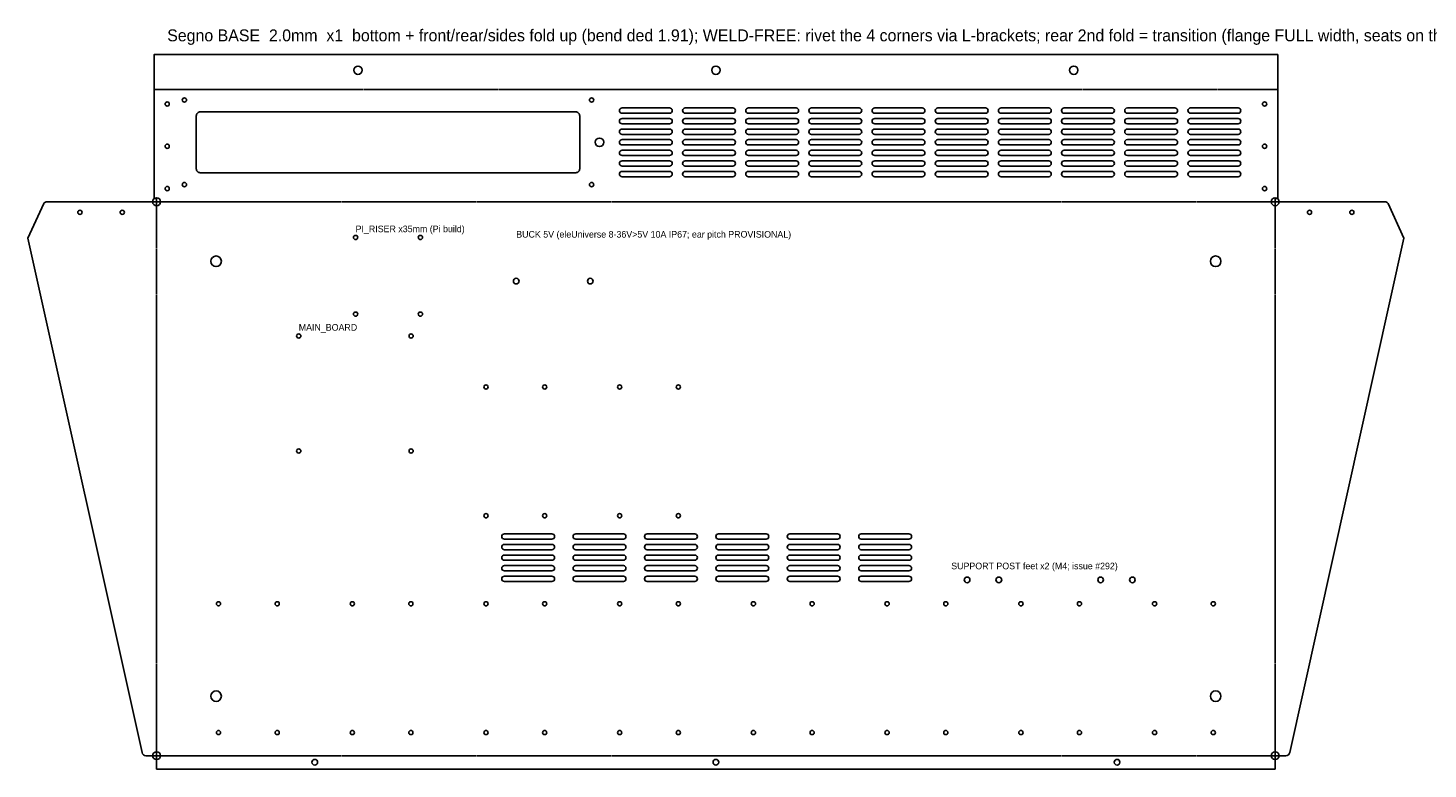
# Model space of a CAD drawing. Header units: millimetres. Extents: x -97 to 1735, y -10 to 550.
import ezdxf

# ---------------------------------------------------------------- set-up
doc = ezdxf.new("R2010")
doc.units = ezdxf.units.MM
doc.linetypes.add('DASHED', pattern=[1.524, 1.27, -0.254])
for name, color, linetype in [('BEND', 4, 'DASHED'), ('CUT', 7, 'Continuous'), ('NOTE', 8, 'Continuous'), ('VENT', 7, 'Continuous')]:
    doc.layers.add(name, color=color, linetype=linetype)

msp = doc.modelspace()

# ---------------------------------------------------------------- linework, layer by layer
at = {"layer": 'BEND'}
for points in [[(-1.9, 504), (847.9, 504)], [(0, 419), (846, 419)], [(0, 0), (0, 419)], [(846, 0), (846, 419)], [(0, 0), (846, 0)]]:
    msp.add_lwpolyline(points, dxfattribs=at)
at = {"layer": 'CUT'}
for points in [[(0, -10.1), (846, -10.1), (846, 0), (854.1, 0, 0.351674), (857, 2.4), (943.3, 391.5), (931.4, 417.7, 0.294108), (929.6, 418.9), (846, 418.9), (846, 421.6), (847.9, 421.6), (847.9, 530.4), (-1.9, 530.4), (-1.9, 421.6), (0, 421.6), (0, 418.9), (-83.6, 418.9, 0.294108), (-85.4, 417.7), (-97.3, 391.5), (-11, 2.4, 0.351674), (-8.1, 0), (0, 0)], [(33, 441), (317, 441, 0.414214), (320, 444), (320, 484, 0.414214), (317, 487), (33, 487, 0.414214), (30, 484), (30, 444, 0.414214)]]:
    msp.add_lwpolyline(points, format="xyb", close=True, dxfattribs=at)
for centre, radius in [((152.3, 518.5), 3.15), ((423, 518.5), 3.15), ((693.7, 518.5), 3.15), ((8, 493), 1.6), ((21, 496), 1.6), ((329, 496), 1.6), ((838, 493), 1.6), ((335, 464), 3.25), ((8, 461), 1.6), ((838, 461), 1.6), ((8, 429), 1.6), ((21, 432), 1.6), ((329, 432), 1.6), ((838, 429), 1.6), ((0, 419), 3), ((846, 419), 3), ((-58, 411), 1.6), ((-26, 411), 1.6), ((872, 411), 1.6), ((904, 411), 1.6), ((150.5, 392), 1.6), ((199.5, 392), 1.6), ((45, 374), 4), ((801, 374), 4), ((272, 359), 2.15), ((328, 359), 2.15), ((150.5, 334), 1.6), ((199.5, 334), 1.6), ((107.5, 317.5), 1.6), ((192.5, 317.5), 1.6), ((249.1, 278.9), 1.6), ((293.5, 278.9), 1.6), ((350.2, 278.9), 1.6), ((394.6, 278.9), 1.6), ((107.5, 230.5), 1.6), ((192.5, 230.5), 1.6), ((249.1, 181.5), 1.6), ((293.5, 181.5), 1.6), ((350.2, 181.5), 1.6), ((394.6, 181.5), 1.6), ((613, 133), 2.15), ((637, 133), 2.15), ((714, 133), 2.15), ((738, 133), 2.15), ((46.8, 114.9), 1.6), ((91.2, 114.9), 1.6), ((148, 114.9), 1.6), ((192.3, 114.9), 1.6), ((249.1, 114.9), 1.6), ((293.5, 114.9), 1.6), ((350.2, 114.9), 1.6), ((394.6, 114.9), 1.6), ((451.4, 114.9), 1.6), ((495.8, 114.9), 1.6), ((552.5, 114.9), 1.6), ((596.9, 114.9), 1.6), ((653.7, 114.9), 1.6), ((698, 114.9), 1.6), ((754.8, 114.9), 1.6), ((799.2, 114.9), 1.6), ((45, 45), 4), ((801, 45), 4), ((46.8, 17.5), 1.6), ((91.2, 17.5), 1.6), ((148, 17.5), 1.6), ((192.3, 17.5), 1.6), ((249.1, 17.5), 1.6), ((293.5, 17.5), 1.6), ((350.2, 17.5), 1.6), ((394.6, 17.5), 1.6), ((451.4, 17.5), 1.6), ((495.8, 17.5), 1.6), ((552.5, 17.5), 1.6), ((596.9, 17.5), 1.6), ((653.7, 17.5), 1.6), ((698, 17.5), 1.6), ((754.8, 17.5), 1.6), ((799.2, 17.5), 1.6), ((0, 0), 3), ((846, 0), 3), ((119.6, -5), 2.15), ((423, -5), 2.15), ((726.4, -5), 2.15)]:
    msp.add_circle(centre, radius, dxfattribs=at)
at = {"layer": 'VENT'}
for points in [[(352, 486), (388, 486, 0.414214), (390, 488), (390, 488, 0.414214), (388, 490), (352, 490, 0.414214), (350, 488), (350, 488, 0.414214)], [(399.8, 486), (435.8, 486, 0.414214), (437.8, 488), (437.8, 488, 0.414214), (435.8, 490), (399.8, 490, 0.414214), (397.8, 488), (397.8, 488, 0.414214)], [(447.6, 486), (483.6, 486, 0.414214), (485.6, 488), (485.6, 488, 0.414214), (483.6, 490), (447.6, 490, 0.414214), (445.6, 488), (445.6, 488, 0.414214)], [(495.3, 486), (531.3, 486, 0.414214), (533.3, 488), (533.3, 488, 0.414214), (531.3, 490), (495.3, 490, 0.414214), (493.3, 488), (493.3, 488, 0.414214)], [(543.1, 486), (579.1, 486, 0.414214), (581.1, 488), (581.1, 488, 0.414214), (579.1, 490), (543.1, 490, 0.414214), (541.1, 488), (541.1, 488, 0.414214)], [(590.9, 486), (626.9, 486, 0.414214), (628.9, 488), (628.9, 488, 0.414214), (626.9, 490), (590.9, 490, 0.414214), (588.9, 488), (588.9, 488, 0.414214)], [(638.7, 486), (674.7, 486, 0.414214), (676.7, 488), (676.7, 488, 0.414214), (674.7, 490), (638.7, 490, 0.414214), (636.7, 488), (636.7, 488, 0.414214)], [(686.4, 486), (722.4, 486, 0.414214), (724.4, 488), (724.4, 488, 0.414214), (722.4, 490), (686.4, 490, 0.414214), (684.4, 488), (684.4, 488, 0.414214)], [(734.2, 486), (770.2, 486, 0.414214), (772.2, 488), (772.2, 488, 0.414214), (770.2, 490), (734.2, 490, 0.414214), (732.2, 488), (732.2, 488, 0.414214)], [(782, 486), (818, 486, 0.414214), (820, 488), (820, 488, 0.414214), (818, 490), (782, 490, 0.414214), (780, 488), (780, 488, 0.414214)], [(352, 478), (388, 478, 0.414214), (390, 480), (390, 480, 0.414214), (388, 482), (352, 482, 0.414214), (350, 480), (350, 480, 0.414214)], [(399.8, 478), (435.8, 478, 0.414214), (437.8, 480), (437.8, 480, 0.414214), (435.8, 482), (399.8, 482, 0.414214), (397.8, 480), (397.8, 480, 0.414214)], [(447.6, 478), (483.6, 478, 0.414214), (485.6, 480), (485.6, 480, 0.414214), (483.6, 482), (447.6, 482, 0.414214), (445.6, 480), (445.6, 480, 0.414214)], [(495.3, 478), (531.3, 478, 0.414214), (533.3, 480), (533.3, 480, 0.414214), (531.3, 482), (495.3, 482, 0.414214), (493.3, 480), (493.3, 480, 0.414214)], [(543.1, 478), (579.1, 478, 0.414214), (581.1, 480), (581.1, 480, 0.414214), (579.1, 482), (543.1, 482, 0.414214), (541.1, 480), (541.1, 480, 0.414214)], [(590.9, 478), (626.9, 478, 0.414214), (628.9, 480), (628.9, 480, 0.414214), (626.9, 482), (590.9, 482, 0.414214), (588.9, 480), (588.9, 480, 0.414214)], [(638.7, 478), (674.7, 478, 0.414214), (676.7, 480), (676.7, 480, 0.414214), (674.7, 482), (638.7, 482, 0.414214), (636.7, 480), (636.7, 480, 0.414214)], [(686.4, 478), (722.4, 478, 0.414214), (724.4, 480), (724.4, 480, 0.414214), (722.4, 482), (686.4, 482, 0.414214), (684.4, 480), (684.4, 480, 0.414214)], [(734.2, 478), (770.2, 478, 0.414214), (772.2, 480), (772.2, 480, 0.414214), (770.2, 482), (734.2, 482, 0.414214), (732.2, 480), (732.2, 480, 0.414214)], [(782, 478), (818, 478, 0.414214), (820, 480), (820, 480, 0.414214), (818, 482), (782, 482, 0.414214), (780, 480), (780, 480, 0.414214)], [(352, 470), (388, 470, 0.414214), (390, 472), (390, 472, 0.414214), (388, 474), (352, 474, 0.414214), (350, 472), (350, 472, 0.414214)], [(352, 462), (388, 462, 0.414214), (390, 464), (390, 464, 0.414214), (388, 466), (352, 466, 0.414214), (350, 464), (350, 464, 0.414214)], [(399.8, 470), (435.8, 470, 0.414214), (437.8, 472), (437.8, 472, 0.414214), (435.8, 474), (399.8, 474, 0.414214), (397.8, 472), (397.8, 472, 0.414214)], [(399.8, 462), (435.8, 462, 0.414214), (437.8, 464), (437.8, 464, 0.414214), (435.8, 466), (399.8, 466, 0.414214), (397.8, 464), (397.8, 464, 0.414214)], [(447.6, 470), (483.6, 470, 0.414214), (485.6, 472), (485.6, 472, 0.414214), (483.6, 474), (447.6, 474, 0.414214), (445.6, 472), (445.6, 472, 0.414214)], [(447.6, 462), (483.6, 462, 0.414214), (485.6, 464), (485.6, 464, 0.414214), (483.6, 466), (447.6, 466, 0.414214), (445.6, 464), (445.6, 464, 0.414214)], [(495.3, 470), (531.3, 470, 0.414214), (533.3, 472), (533.3, 472, 0.414214), (531.3, 474), (495.3, 474, 0.414214), (493.3, 472), (493.3, 472, 0.414214)], [(495.3, 462), (531.3, 462, 0.414214), (533.3, 464), (533.3, 464, 0.414214), (531.3, 466), (495.3, 466, 0.414214), (493.3, 464), (493.3, 464, 0.414214)], [(543.1, 470), (579.1, 470, 0.414214), (581.1, 472), (581.1, 472, 0.414214), (579.1, 474), (543.1, 474, 0.414214), (541.1, 472), (541.1, 472, 0.414214)], [(543.1, 462), (579.1, 462, 0.414214), (581.1, 464), (581.1, 464, 0.414214), (579.1, 466), (543.1, 466, 0.414214), (541.1, 464), (541.1, 464, 0.414214)], [(590.9, 470), (626.9, 470, 0.414214), (628.9, 472), (628.9, 472, 0.414214), (626.9, 474), (590.9, 474, 0.414214), (588.9, 472), (588.9, 472, 0.414214)], [(590.9, 462), (626.9, 462, 0.414214), (628.9, 464), (628.9, 464, 0.414214), (626.9, 466), (590.9, 466, 0.414214), (588.9, 464), (588.9, 464, 0.414214)], [(638.7, 470), (674.7, 470, 0.414214), (676.7, 472), (676.7, 472, 0.414214), (674.7, 474), (638.7, 474, 0.414214), (636.7, 472), (636.7, 472, 0.414214)], [(638.7, 462), (674.7, 462, 0.414214), (676.7, 464), (676.7, 464, 0.414214), (674.7, 466), (638.7, 466, 0.414214), (636.7, 464), (636.7, 464, 0.414214)], [(686.4, 470), (722.4, 470, 0.414214), (724.4, 472), (724.4, 472, 0.414214), (722.4, 474), (686.4, 474, 0.414214), (684.4, 472), (684.4, 472, 0.414214)], [(686.4, 462), (722.4, 462, 0.414214), (724.4, 464), (724.4, 464, 0.414214), (722.4, 466), (686.4, 466, 0.414214), (684.4, 464), (684.4, 464, 0.414214)], [(734.2, 470), (770.2, 470, 0.414214), (772.2, 472), (772.2, 472, 0.414214), (770.2, 474), (734.2, 474, 0.414214), (732.2, 472), (732.2, 472, 0.414214)], [(734.2, 462), (770.2, 462, 0.414214), (772.2, 464), (772.2, 464, 0.414214), (770.2, 466), (734.2, 466, 0.414214), (732.2, 464), (732.2, 464, 0.414214)], [(782, 470), (818, 470, 0.414214), (820, 472), (820, 472, 0.414214), (818, 474), (782, 474, 0.414214), (780, 472), (780, 472, 0.414214)], [(782, 462), (818, 462, 0.414214), (820, 464), (820, 464, 0.414214), (818, 466), (782, 466, 0.414214), (780, 464), (780, 464, 0.414214)], [(352, 454), (388, 454, 0.414214), (390, 456), (390, 456, 0.414214), (388, 458), (352, 458, 0.414214), (350, 456), (350, 456, 0.414214)], [(399.8, 454), (435.8, 454, 0.414214), (437.8, 456), (437.8, 456, 0.414214), (435.8, 458), (399.8, 458, 0.414214), (397.8, 456), (397.8, 456, 0.414214)], [(447.6, 454), (483.6, 454, 0.414214), (485.6, 456), (485.6, 456, 0.414214), (483.6, 458), (447.6, 458, 0.414214), (445.6, 456), (445.6, 456, 0.414214)], [(495.3, 454), (531.3, 454, 0.414214), (533.3, 456), (533.3, 456, 0.414214), (531.3, 458), (495.3, 458, 0.414214), (493.3, 456), (493.3, 456, 0.414214)], [(543.1, 454), (579.1, 454, 0.414214), (581.1, 456), (581.1, 456, 0.414214), (579.1, 458), (543.1, 458, 0.414214), (541.1, 456), (541.1, 456, 0.414214)], [(590.9, 454), (626.9, 454, 0.414214), (628.9, 456), (628.9, 456, 0.414214), (626.9, 458), (590.9, 458, 0.414214), (588.9, 456), (588.9, 456, 0.414214)], [(638.7, 454), (674.7, 454, 0.414214), (676.7, 456), (676.7, 456, 0.414214), (674.7, 458), (638.7, 458, 0.414214), (636.7, 456), (636.7, 456, 0.414214)], [(686.4, 454), (722.4, 454, 0.414214), (724.4, 456), (724.4, 456, 0.414214), (722.4, 458), (686.4, 458, 0.414214), (684.4, 456), (684.4, 456, 0.414214)], [(734.2, 454), (770.2, 454, 0.414214), (772.2, 456), (772.2, 456, 0.414214), (770.2, 458), (734.2, 458, 0.414214), (732.2, 456), (732.2, 456, 0.414214)], [(782, 454), (818, 454, 0.414214), (820, 456), (820, 456, 0.414214), (818, 458), (782, 458, 0.414214), (780, 456), (780, 456, 0.414214)], [(352, 446), (388, 446, 0.414214), (390, 448), (390, 448, 0.414214), (388, 450), (352, 450, 0.414214), (350, 448), (350, 448, 0.414214)], [(399.8, 446), (435.8, 446, 0.414214), (437.8, 448), (437.8, 448, 0.414214), (435.8, 450), (399.8, 450, 0.414214), (397.8, 448), (397.8, 448, 0.414214)], [(447.6, 446), (483.6, 446, 0.414214), (485.6, 448), (485.6, 448, 0.414214), (483.6, 450), (447.6, 450, 0.414214), (445.6, 448), (445.6, 448, 0.414214)], [(495.3, 446), (531.3, 446, 0.414214), (533.3, 448), (533.3, 448, 0.414214), (531.3, 450), (495.3, 450, 0.414214), (493.3, 448), (493.3, 448, 0.414214)], [(543.1, 446), (579.1, 446, 0.414214), (581.1, 448), (581.1, 448, 0.414214), (579.1, 450), (543.1, 450, 0.414214), (541.1, 448), (541.1, 448, 0.414214)], [(590.9, 446), (626.9, 446, 0.414214), (628.9, 448), (628.9, 448, 0.414214), (626.9, 450), (590.9, 450, 0.414214), (588.9, 448), (588.9, 448, 0.414214)], [(638.7, 446), (674.7, 446, 0.414214), (676.7, 448), (676.7, 448, 0.414214), (674.7, 450), (638.7, 450, 0.414214), (636.7, 448), (636.7, 448, 0.414214)], [(686.4, 446), (722.4, 446, 0.414214), (724.4, 448), (724.4, 448, 0.414214), (722.4, 450), (686.4, 450, 0.414214), (684.4, 448), (684.4, 448, 0.414214)], [(734.2, 446), (770.2, 446, 0.414214), (772.2, 448), (772.2, 448, 0.414214), (770.2, 450), (734.2, 450, 0.414214), (732.2, 448), (732.2, 448, 0.414214)], [(782, 446), (818, 446, 0.414214), (820, 448), (820, 448, 0.414214), (818, 450), (782, 450, 0.414214), (780, 448), (780, 448, 0.414214)], [(352, 438), (388, 438, 0.414214), (390, 440), (390, 440, 0.414214), (388, 442), (352, 442, 0.414214), (350, 440), (350, 440, 0.414214)], [(399.8, 438), (435.8, 438, 0.414214), (437.8, 440), (437.8, 440, 0.414214), (435.8, 442), (399.8, 442, 0.414214), (397.8, 440), (397.8, 440, 0.414214)], [(447.6, 438), (483.6, 438, 0.414214), (485.6, 440), (485.6, 440, 0.414214), (483.6, 442), (447.6, 442, 0.414214), (445.6, 440), (445.6, 440, 0.414214)], [(495.3, 438), (531.3, 438, 0.414214), (533.3, 440), (533.3, 440, 0.414214), (531.3, 442), (495.3, 442, 0.414214), (493.3, 440), (493.3, 440, 0.414214)], [(543.1, 438), (579.1, 438, 0.414214), (581.1, 440), (581.1, 440, 0.414214), (579.1, 442), (543.1, 442, 0.414214), (541.1, 440), (541.1, 440, 0.414214)], [(590.9, 438), (626.9, 438, 0.414214), (628.9, 440), (628.9, 440, 0.414214), (626.9, 442), (590.9, 442, 0.414214), (588.9, 440), (588.9, 440, 0.414214)], [(638.7, 438), (674.7, 438, 0.414214), (676.7, 440), (676.7, 440, 0.414214), (674.7, 442), (638.7, 442, 0.414214), (636.7, 440), (636.7, 440, 0.414214)], [(686.4, 438), (722.4, 438, 0.414214), (724.4, 440), (724.4, 440, 0.414214), (722.4, 442), (686.4, 442, 0.414214), (684.4, 440), (684.4, 440, 0.414214)], [(734.2, 438), (770.2, 438, 0.414214), (772.2, 440), (772.2, 440, 0.414214), (770.2, 442), (734.2, 442, 0.414214), (732.2, 440), (732.2, 440, 0.414214)], [(782, 438), (818, 438, 0.414214), (820, 440), (820, 440, 0.414214), (818, 442), (782, 442, 0.414214), (780, 440), (780, 440, 0.414214)], [(263, 163.8), (299, 163.8, 0.414214), (301, 165.8), (301, 165.8, 0.414214), (299, 167.8), (263, 167.8, 0.414214), (261, 165.8), (261, 165.8, 0.414214)], [(263, 155.8), (299, 155.8, 0.414214), (301, 157.8), (301, 157.8, 0.414214), (299, 159.8), (263, 159.8, 0.414214), (261, 157.8), (261, 157.8, 0.414214)], [(317, 163.8), (353, 163.8, 0.414214), (355, 165.8), (355, 165.8, 0.414214), (353, 167.8), (317, 167.8, 0.414214), (315, 165.8), (315, 165.8, 0.414214)], [(317, 155.8), (353, 155.8, 0.414214), (355, 157.8), (355, 157.8, 0.414214), (353, 159.8), (317, 159.8, 0.414214), (315, 157.8), (315, 157.8, 0.414214)], [(371, 163.8), (407, 163.8, 0.414214), (409, 165.8), (409, 165.8, 0.414214), (407, 167.8), (371, 167.8, 0.414214), (369, 165.8), (369, 165.8, 0.414214)], [(371, 155.8), (407, 155.8, 0.414214), (409, 157.8), (409, 157.8, 0.414214), (407, 159.8), (371, 159.8, 0.414214), (369, 157.8), (369, 157.8, 0.414214)], [(425, 163.8), (461, 163.8, 0.414214), (463, 165.8), (463, 165.8, 0.414214), (461, 167.8), (425, 167.8, 0.414214), (423, 165.8), (423, 165.8, 0.414214)], [(425, 155.8), (461, 155.8, 0.414214), (463, 157.8), (463, 157.8, 0.414214), (461, 159.8), (425, 159.8, 0.414214), (423, 157.8), (423, 157.8, 0.414214)], [(479, 163.8), (515, 163.8, 0.414214), (517, 165.8), (517, 165.8, 0.414214), (515, 167.8), (479, 167.8, 0.414214), (477, 165.8), (477, 165.8, 0.414214)], [(479, 155.8), (515, 155.8, 0.414214), (517, 157.8), (517, 157.8, 0.414214), (515, 159.8), (479, 159.8, 0.414214), (477, 157.8), (477, 157.8, 0.414214)], [(533, 163.8), (569, 163.8, 0.414214), (571, 165.8), (571, 165.8, 0.414214), (569, 167.8), (533, 167.8, 0.414214), (531, 165.8), (531, 165.8, 0.414214)], [(533, 155.8), (569, 155.8, 0.414214), (571, 157.8), (571, 157.8, 0.414214), (569, 159.8), (533, 159.8, 0.414214), (531, 157.8), (531, 157.8, 0.414214)], [(263, 147.8), (299, 147.8, 0.414214), (301, 149.8), (301, 149.8, 0.414214), (299, 151.8), (263, 151.8, 0.414214), (261, 149.8), (261, 149.8, 0.414214)], [(317, 147.8), (353, 147.8, 0.414214), (355, 149.8), (355, 149.8, 0.414214), (353, 151.8), (317, 151.8, 0.414214), (315, 149.8), (315, 149.8, 0.414214)], [(371, 147.8), (407, 147.8, 0.414214), (409, 149.8), (409, 149.8, 0.414214), (407, 151.8), (371, 151.8, 0.414214), (369, 149.8), (369, 149.8, 0.414214)], [(425, 147.8), (461, 147.8, 0.414214), (463, 149.8), (463, 149.8, 0.414214), (461, 151.8), (425, 151.8, 0.414214), (423, 149.8), (423, 149.8, 0.414214)], [(479, 147.8), (515, 147.8, 0.414214), (517, 149.8), (517, 149.8, 0.414214), (515, 151.8), (479, 151.8, 0.414214), (477, 149.8), (477, 149.8, 0.414214)], [(533, 147.8), (569, 147.8, 0.414214), (571, 149.8), (571, 149.8, 0.414214), (569, 151.8), (533, 151.8, 0.414214), (531, 149.8), (531, 149.8, 0.414214)], [(263, 139.8), (299, 139.8, 0.414214), (301, 141.8), (301, 141.8, 0.414214), (299, 143.8), (263, 143.8, 0.414214), (261, 141.8), (261, 141.8, 0.414214)], [(317, 139.8), (353, 139.8, 0.414214), (355, 141.8), (355, 141.8, 0.414214), (353, 143.8), (317, 143.8, 0.414214), (315, 141.8), (315, 141.8, 0.414214)], [(371, 139.8), (407, 139.8, 0.414214), (409, 141.8), (409, 141.8, 0.414214), (407, 143.8), (371, 143.8, 0.414214), (369, 141.8), (369, 141.8, 0.414214)], [(425, 139.8), (461, 139.8, 0.414214), (463, 141.8), (463, 141.8, 0.414214), (461, 143.8), (425, 143.8, 0.414214), (423, 141.8), (423, 141.8, 0.414214)], [(479, 139.8), (515, 139.8, 0.414214), (517, 141.8), (517, 141.8, 0.414214), (515, 143.8), (479, 143.8, 0.414214), (477, 141.8), (477, 141.8, 0.414214)], [(533, 139.8), (569, 139.8, 0.414214), (571, 141.8), (571, 141.8, 0.414214), (569, 143.8), (533, 143.8, 0.414214), (531, 141.8), (531, 141.8, 0.414214)], [(263, 131.8), (299, 131.8, 0.414214), (301, 133.8), (301, 133.8, 0.414214), (299, 135.8), (263, 135.8, 0.414214), (261, 133.8), (261, 133.8, 0.414214)], [(317, 131.8), (353, 131.8, 0.414214), (355, 133.8), (355, 133.8, 0.414214), (353, 135.8), (317, 135.8, 0.414214), (315, 133.8), (315, 133.8, 0.414214)], [(371, 131.8), (407, 131.8, 0.414214), (409, 133.8), (409, 133.8, 0.414214), (407, 135.8), (371, 135.8, 0.414214), (369, 133.8), (369, 133.8, 0.414214)], [(425, 131.8), (461, 131.8, 0.414214), (463, 133.8), (463, 133.8, 0.414214), (461, 135.8), (425, 135.8, 0.414214), (423, 133.8), (423, 133.8, 0.414214)], [(479, 131.8), (515, 131.8, 0.414214), (517, 133.8), (517, 133.8, 0.414214), (515, 135.8), (479, 135.8, 0.414214), (477, 133.8), (477, 133.8, 0.414214)], [(533, 131.8), (569, 131.8, 0.414214), (571, 133.8), (571, 133.8, 0.414214), (569, 135.8), (533, 135.8, 0.414214), (531, 133.8), (531, 133.8, 0.414214)]]:
    msp.add_lwpolyline(points, format="xyb", close=True, dxfattribs=at)

# ---------------------------------------------------------------- texts
at = {"layer": 'NOTE'}
for s, height, p in [("Segno BASE  2.0mm  x1  bottom + front/rear/sides fold up (bend ded 1.91); WELD-FREE: rivet the 4 corners via L-brackets; rear 2nd fold = transition (flange FULL width, seats on the relieved side-wall tops); FOLD with the DRAWN side as the INSIDE face (canonical mirror: encoder lands on the player's LEFT)", 9, (8, 540.4)), ('PI_RISER x35mm (Pi build)', 5, (150.5, 396)), ('BUCK 5V (eleUniverse 8-36V>5V 10A IP67; ear pitch PROVISIONAL)', 5, (272, 391.9)), ('MAIN_BOARD', 5, (107.5, 321.5)), ('SUPPORT POST feet x2 (M4; issue #292)', 5, (601, 141))]:
    msp.add_text(s, height=height, dxfattribs=at).set_placement(p)

doc.saveas('drawing.dxf')
